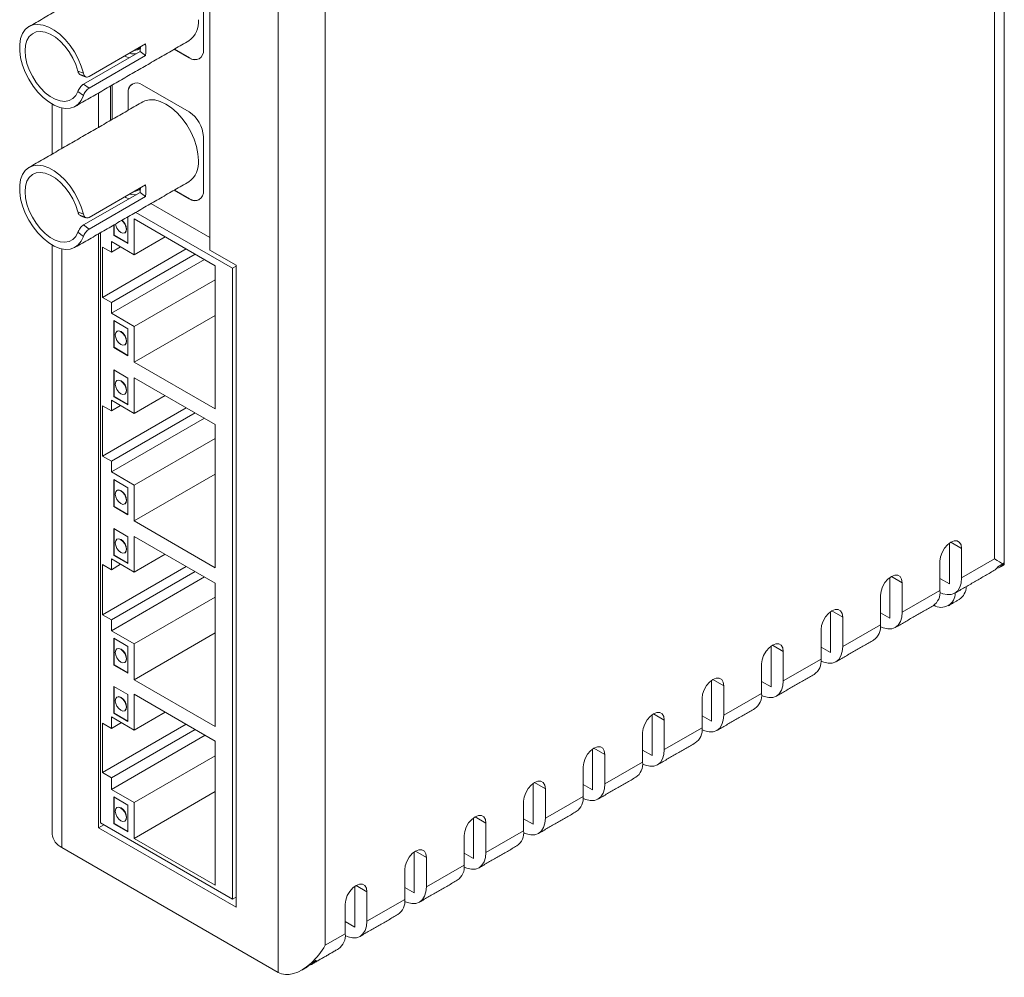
# Model space of a CAD drawing. Header units: inches. Extents: x 0 to 284, y 0 to 223.
# Tile 7 of 8: x 239 to 276, y 88 to 124. Entities that reach past the tile are written whole.
import ezdxf

# ---------------------------------------------------------------- set-up
doc = ezdxf.new("R2010")
doc.units = ezdxf.units.IN
doc.header["$LTSCALE"] = 0.3
doc.header["$MEASUREMENT"] = 0

msp = doc.modelspace()

# ---------------------------------------------------------------- linework, layer by layer
at = {"color": 7, "linetype": 'Continuous', "lineweight": 15}
for p, q in [((275.2749, 103.3107), (275.2749, 142.7497)), ((248.3342, 87.758), (248.3342, 129.2383)), ((250.1019, 128.2176), (250.1019, 88.7787)), ((245.7622, 114.9352), (245.7622, 125.5626)), ((245.5189, 122.4705), (245.5189, 124.5119)), ((243.344, 122.6878), (241.2226, 121.4632)), ((243.1384, 122.4052), (241.0171, 121.1806)), ((243.3438, 122.2494), (241.2225, 121.0248)), ((243.1384, 122.4052), (243.3438, 122.2494)), ((244.4254, 122.4894), (244.9886, 122.1643)), ((244.4289, 122.4914), (244.9921, 122.1663)), ((244.9921, 122.1663), (244.9886, 122.1643)), ((240.7978, 121.6661), (241.0059, 121.5836)), ((241.0171, 121.1806), (241.2225, 121.0248)), ((242.0297, 119.8128), (242.0297, 121.1064)), ((242.095, 119.8505), (242.095, 121.1441)), ((244.9886, 120.1302), (243.2208, 121.1507)), ((241.0057, 120.7465), (240.7976, 120.9043)), ((241.5701, 120.8411), (241.5701, 119.5475)), ((242.694, 120.8465), (242.6905, 120.8444)), ((242.6905, 120.8444), (242.6905, 120.1943)), ((242.694, 120.8465), (242.694, 120.1963)), ((240.2024, 120.278), (240.2024, 118.758)), ((245.5189, 117.1703), (245.5189, 119.2116)), ((243.344, 117.3875), (241.2226, 116.1629)), ((243.1384, 117.105), (241.0171, 115.8804)), ((243.1384, 117.105), (243.3438, 116.9491)), ((244.4254, 117.1891), (244.9886, 116.864)), ((244.4289, 117.1912), (244.9921, 116.866)), ((243.3438, 116.9491), (241.2225, 115.7245)), ((245.7622, 115.4003), (243.5445, 116.6806)), ((244.9921, 116.866), (244.9886, 116.864)), ((240.7978, 116.3659), (241.0059, 116.2833)), ((246.6194, 114.2489), (242.9758, 116.3523)), ((242.6826, 115.1758), (242.6826, 116.183)), ((245.9676, 114.3447), (242.92, 116.1041)), ((242.92, 116.1041), (242.92, 114.7583)), ((241.0057, 115.4462), (240.7976, 115.604)), ((241.0171, 115.8804), (241.2225, 115.7245)), ((241.5701, 115.5408), (241.5701, 93.1938)), ((241.6457, 115.5844), (241.6457, 93.3861)), ((242.1477, 115.8742), (242.1477, 115.4846)), ((242.1583, 115.8804), (242.1583, 115.4907)), ((242.92, 114.7583), (242.059, 115.2554)), ((242.059, 115.2554), (242.059, 114.8523)), ((242.1583, 115.4907), (242.1477, 115.4846)), ((242.1477, 115.4846), (242.6826, 115.1758)), ((242.1583, 115.4907), (242.6826, 115.188)), ((244.0856, 115.4312), (242.92, 114.7583)), ((240.2024, 114.9777), (240.2024, 92.4523)), ((242.059, 114.8523), (241.7213, 115.0473)), ((241.7213, 115.0473), (241.7213, 113.1547)), ((244.8752, 114.9754), (241.7213, 113.1547)), ((242.4081, 115.0538), (242.059, 114.8523)), ((246.7475, 114.3664), (245.7622, 114.9352)), ((245.213, 114.7804), (242.059, 112.9597)), ((245.562, 114.5789), (242.059, 112.5566)), ((245.9676, 108.9545), (245.9676, 114.3447)), ((246.7475, 114.3229), (246.6194, 114.2489)), ((246.6194, 90.5149), (246.6194, 114.2489)), ((246.7475, 90.205), (246.7475, 114.3664)), ((245.9676, 113.819), (242.92, 112.0596)), ((241.7213, 113.1547), (242.059, 112.9597)), ((242.059, 112.9597), (242.059, 112.5566)), ((242.059, 112.5566), (242.92, 112.0596)), ((242.6826, 111.9725), (242.1477, 112.2813)), ((242.1477, 112.2813), (242.1477, 111.2689)), ((242.1583, 112.2751), (242.1583, 111.275)), ((245.9676, 112.4732), (242.92, 110.7139)), ((242.6826, 110.9601), (242.6826, 111.9725)), ((242.92, 112.0596), (242.92, 110.7139)), ((242.1583, 111.275), (242.1477, 111.2689)), ((242.1477, 111.2689), (242.6826, 110.9601)), ((242.1583, 111.275), (242.6826, 110.9723)), ((242.6826, 110.1199), (242.1477, 110.4287)), ((242.1477, 110.4287), (242.1477, 109.4163)), ((242.1583, 110.4226), (242.1583, 109.4225)), ((242.92, 110.7139), (245.9676, 108.9545)), ((242.6826, 109.1075), (242.6826, 110.1199)), ((242.92, 110.132), (242.92, 108.7862)), ((245.9676, 108.3726), (242.92, 110.132)), ((242.92, 108.7862), (242.059, 109.2832)), ((242.059, 109.2832), (242.059, 108.8802)), ((242.1583, 109.4225), (242.1477, 109.4163)), ((242.1477, 109.4163), (242.6826, 109.1075)), ((242.1583, 109.4225), (242.6826, 109.1198)), ((244.0856, 109.4591), (242.92, 108.7862)), ((242.059, 108.8802), (241.7213, 109.0752)), ((241.7213, 109.0752), (241.7213, 107.1826)), ((244.8752, 109.0033), (241.7213, 107.1826)), ((242.4081, 109.0817), (242.059, 108.8802)), ((245.213, 108.8083), (242.059, 106.9876)), ((245.562, 108.6067), (242.059, 106.5845)), ((245.9676, 102.9824), (245.9676, 108.3726)), ((245.9676, 107.8468), (242.92, 106.0875)), ((241.7213, 107.1826), (242.059, 106.9876)), ((242.059, 106.9876), (242.059, 106.5845)), ((242.059, 106.5845), (242.92, 106.0875)), ((242.6826, 105.9864), (242.1477, 106.2952)), ((242.1477, 106.2952), (242.1477, 105.2828)), ((242.1583, 106.2891), (242.1583, 105.289)), ((245.9676, 106.5011), (242.92, 104.7417)), ((242.6826, 104.974), (242.6826, 105.9864)), ((242.92, 106.0875), (242.92, 104.7417)), ((242.1583, 105.289), (242.1477, 105.2828)), ((242.1477, 105.2828), (242.6826, 104.974)), ((242.1583, 105.289), (242.6826, 104.9863)), ((242.6826, 104.1478), (242.1477, 104.4566)), ((242.1477, 104.4566), (242.1477, 103.4442)), ((242.1583, 104.4505), (242.1583, 103.4503)), ((242.92, 104.7417), (245.9676, 102.9824)), ((242.6826, 103.1354), (242.6826, 104.1478)), ((242.92, 104.1598), (242.92, 102.8141)), ((245.9676, 102.4005), (242.92, 104.1598)), ((273.5777, 102.3717), (273.5777, 103.9068)), ((273.6293, 103.9404), (274.0373, 103.7049)), ((274.0373, 102.5963), (274.0373, 103.7049)), ((242.1583, 103.4503), (242.1477, 103.4442)), ((242.1477, 103.4442), (242.6826, 103.1354)), ((242.1583, 103.4503), (242.6826, 103.1477)), ((244.0856, 103.4869), (242.92, 102.8141)), ((242.059, 102.908), (241.7213, 103.103)), ((241.7213, 103.103), (241.7213, 101.2104)), ((244.8752, 103.0311), (241.7213, 101.2104)), ((242.92, 102.8141), (242.059, 103.3111)), ((242.059, 103.3111), (242.059, 102.908)), ((242.4081, 103.1096), (242.059, 102.908)), ((273.2214, 103.2339), (273.2214, 102.1253)), ((274.0373, 102.5963), (275.2749, 103.3107)), ((275.5907, 103.1284), (275.4023, 103.0196)), ((275.607, 103.1189), (275.607, 103.1638)), ((245.213, 102.8361), (242.059, 101.0154)), ((245.562, 102.6346), (242.059, 100.6124)), ((271.341, 101.0805), (271.341, 102.6157)), ((271.3926, 102.6493), (271.8006, 102.4137)), ((273.5777, 102.3717), (273.2214, 102.5773)), ((245.9676, 97.0102), (245.9676, 102.4005)), ((271.8006, 101.3051), (271.8006, 102.4137)), ((245.9676, 101.8747), (242.92, 100.1154)), ((270.9848, 101.9427), (270.9848, 100.8341)), ((271.8006, 101.3051), (273.2214, 102.1253)), ((241.7213, 101.2104), (242.059, 101.0154)), ((269.1044, 99.7893), (269.1044, 101.3245)), ((269.156, 101.3581), (269.564, 101.1225)), ((269.564, 100.0139), (269.564, 101.1225)), ((271.341, 101.0805), (270.9848, 101.2861)), ((242.059, 101.0154), (242.059, 100.6124)), ((269.564, 100.0139), (270.9848, 100.8341)), ((242.059, 100.6124), (242.92, 100.1154)), ((245.9676, 100.529), (242.92, 98.7696)), ((268.7481, 100.6515), (268.7481, 99.5429)), ((242.6826, 100.0242), (242.1477, 100.333)), ((242.1477, 100.333), (242.1477, 99.3206)), ((242.1583, 100.3268), (242.1583, 99.3267)), ((242.6826, 99.0118), (242.6826, 100.0242)), ((242.92, 100.1154), (242.92, 98.7696)), ((266.8677, 98.4981), (266.8677, 100.0333)), ((266.9194, 100.0669), (267.3274, 99.8313)), ((269.1044, 99.7893), (268.7481, 99.995)), ((267.3274, 98.7227), (267.3274, 99.8313)), ((242.1583, 99.3267), (242.1477, 99.3206)), ((242.1477, 99.3206), (242.6826, 99.0118)), ((242.1583, 99.3267), (242.6826, 99.024)), ((266.5115, 99.3603), (266.5115, 98.2517)), ((267.3274, 98.7227), (268.7481, 99.5429)), ((242.1477, 98.5178), (242.1477, 97.5055)), ((242.6826, 98.209), (242.1477, 98.5178)), ((242.1583, 98.5117), (242.1583, 97.5116)), ((242.92, 98.7696), (245.9676, 97.0102)), ((264.6311, 97.2069), (264.6311, 98.7421)), ((264.6827, 98.7757), (265.0907, 98.5402)), ((265.0907, 97.4315), (265.0907, 98.5402)), ((266.8677, 98.4981), (266.5115, 98.7038)), ((242.6826, 97.1967), (242.6826, 98.209)), ((245.9676, 96.4617), (242.92, 98.2211)), ((242.92, 98.2211), (242.92, 96.8753)), ((265.0907, 97.4315), (266.5115, 98.2517)), ((264.2748, 98.0692), (264.2748, 96.9605)), ((242.1583, 97.5116), (242.1477, 97.5055)), ((242.1477, 97.5055), (242.6826, 97.1967)), ((242.1583, 97.5116), (242.6826, 97.2089)), ((244.0856, 97.5482), (242.92, 96.8753)), ((262.3944, 95.9157), (262.3944, 97.4509)), ((262.4461, 97.4845), (262.8541, 97.249)), ((264.6311, 97.2069), (264.2748, 97.4126)), ((242.059, 96.9359), (241.7213, 97.1309)), ((241.7213, 97.1309), (241.7213, 95.2717)), ((244.8752, 97.0924), (241.7213, 95.2717)), ((242.92, 96.8753), (242.059, 97.3723)), ((242.059, 97.3723), (242.059, 96.9359)), ((242.4371, 97.1541), (242.059, 96.9359)), ((262.8541, 96.1403), (262.8541, 97.249)), ((245.213, 96.8974), (242.059, 95.0767)), ((245.591, 96.6792), (242.059, 94.6402)), ((262.0382, 96.778), (262.0382, 95.6693)), ((262.8541, 96.1403), (264.2748, 96.9605)), ((245.9676, 91.0381), (245.9676, 96.4617)), ((260.1578, 94.6245), (260.1578, 96.1597)), ((260.2094, 96.1933), (260.6174, 95.9578)), ((260.6174, 94.8491), (260.6174, 95.9578)), ((262.3944, 95.9157), (262.0382, 96.1214)), ((245.9676, 95.9026), (242.92, 94.1432)), ((260.6174, 94.8491), (262.0382, 95.6693)), ((241.7213, 95.2717), (242.059, 95.0767)), ((259.8015, 95.4868), (259.8015, 94.3781)), ((242.059, 95.0767), (242.059, 94.6402)), ((257.9211, 93.3334), (257.9211, 94.8685)), ((257.9728, 94.9021), (258.3808, 94.6666)), ((260.1578, 94.6245), (259.8015, 94.8302)), ((242.059, 94.6402), (242.92, 94.1432)), ((245.9676, 94.5568), (242.92, 92.7975)), ((258.3808, 93.5579), (258.3808, 94.6666)), ((242.1477, 94.3622), (242.1477, 93.3498)), ((242.6826, 94.0534), (242.1477, 94.3622)), ((242.1583, 94.3561), (242.1583, 93.3559)), ((242.92, 94.1432), (242.92, 92.7975)), ((257.5649, 94.1956), (257.5649, 93.087)), ((258.3808, 93.5579), (259.8015, 94.3781)), ((242.6826, 93.041), (242.6826, 94.0534)), ((241.6457, 93.3861), (246.6194, 90.5149)), ((242.1583, 93.3559), (242.1477, 93.3498)), ((242.1477, 93.3498), (242.6826, 93.041)), ((242.1583, 93.3559), (242.6826, 93.0533)), ((255.6845, 92.0422), (255.6845, 93.5773)), ((255.7361, 93.6109), (256.1441, 93.3754)), ((256.1441, 92.2668), (256.1441, 93.3754)), ((257.9211, 93.3334), (257.5649, 93.539)), ((241.7745, 93.3118), (241.5701, 93.1938)), ((241.5701, 93.1938), (246.7475, 90.205)), ((256.1441, 92.2668), (257.5649, 93.087)), ((242.92, 92.7975), (245.9676, 91.0381)), ((255.3282, 92.9044), (255.3282, 91.7958)), ((248.3342, 87.758), (240.2024, 92.4523)), ((253.4479, 90.751), (253.4479, 92.2861)), ((253.4995, 92.3197), (253.9075, 92.0842)), ((255.6845, 92.0422), (255.3282, 92.2478)), ((253.9075, 90.9756), (253.9075, 92.0842)), ((253.0916, 91.6132), (253.0916, 90.5046)), ((253.9075, 90.9756), (255.3282, 91.7958)), ((251.2112, 89.4598), (251.2112, 90.995)), ((251.2628, 91.0286), (251.6708, 90.793)), ((251.6708, 89.6844), (251.6708, 90.793)), ((253.4479, 90.751), (253.0916, 90.9566)), ((246.7475, 90.5888), (246.6194, 90.5149)), ((251.6708, 89.6844), (253.0916, 90.5046)), ((250.855, 90.322), (250.855, 89.2134)), ((251.2112, 89.4598), (250.855, 89.6654)), ((250.1019, 88.7787), (250.855, 89.2134)), ((249.7576, 88.2152), (249.5692, 88.1064))]:
    msp.add_line(p, q, dxfattribs=at)
at = {"color": 7, "linetype": 'Continuous', "lineweight": 15, "flags": 128}
for points in [[(241.0059, 121.5836), (240.9265, 121.8552), (240.8148, 122.1264), (240.674, 122.3892), (240.5084, 122.6358), (240.3228, 122.859), (240.1228, 123.052), (239.9142, 123.2093), (239.7032, 123.3261), (239.4961, 123.399), (239.299, 123.4258), (239.1177, 123.4058), (238.9575, 123.3395), (238.8233, 123.2289), (238.719, 123.0772), (238.6477, 122.8891), (238.6115, 122.6699), (238.6114, 122.4263), (238.6475, 122.1653), (238.7187, 121.8948), (238.8229, 121.6228), (238.957, 121.3572), (239.117, 121.106), (239.2983, 120.8765), (239.4954, 120.6757), (239.7025, 120.5093), (239.9134, 120.3823), (240.1221, 120.2986), (240.3221, 120.2605), (240.5078, 120.2692), (240.6735, 120.3245), (240.8143, 120.4246), (240.9262, 120.5667), (241.0057, 120.7465)], [(240.7978, 121.6661), (240.7195, 121.9122), (240.6101, 122.1557), (240.4736, 122.3883), (240.3146, 122.6017), (240.1388, 122.7885), (239.9523, 122.9422), (239.7616, 123.0573), (239.5735, 123.1298), (239.3945, 123.1572), (239.2309, 123.1385), (239.0884, 123.0744), (238.972, 122.9672), (238.8858, 122.8205), (238.8328, 122.6395), (238.8149, 122.4306), (238.8327, 122.201), (238.8856, 121.9589), (238.9716, 121.7127), (239.0879, 121.471), (239.2304, 121.2424), (239.3939, 121.0347), (239.5729, 120.8553), (239.761, 120.7105), (239.9517, 120.6053), (240.1382, 120.5435), (240.3141, 120.5272), (240.4731, 120.5569), (240.6097, 120.6317), (240.7192, 120.7488), (240.7976, 120.9043)], [(242.5597, 122.235), (242.6046, 122.2104), (242.7139, 122.1602)], [(242.7452, 122.3421), (242.8202, 122.3227), (242.9765, 122.3118)], [(245.335, 118.3011), (245.3164, 118.5579), (245.2611, 118.8284), (245.1707, 119.1044), (245.048, 119.3775), (244.8968, 119.6394), (244.7216, 119.8822), (244.5278, 120.0984), (244.3213, 120.2816), (244.1082, 120.4261), (243.8952, 120.5275), (243.6886, 120.5829), (243.4948, 120.5904), (243.3196, 120.5499), (243.2408, 120.512)], [(241.0059, 116.2833), (240.9265, 116.5549), (240.8148, 116.8261), (240.674, 117.089), (240.5084, 117.3356), (240.3228, 117.5587), (240.1228, 117.7518), (239.9142, 117.909), (239.7032, 118.0258), (239.4961, 118.0987), (239.299, 118.1255), (239.1177, 118.1055), (238.9575, 118.0392), (238.8233, 117.9286), (238.719, 117.777), (238.6477, 117.5888), (238.6115, 117.3696), (238.6114, 117.126), (238.6475, 116.8651), (238.7187, 116.5946), (238.8229, 116.3225), (238.957, 116.057), (239.117, 115.8057), (239.2983, 115.5763), (239.4954, 115.3754), (239.7025, 115.209), (239.9134, 115.0821), (240.1221, 114.9983), (240.3221, 114.9602), (240.5078, 114.9689), (240.6735, 115.0242), (240.8143, 115.1243), (240.9262, 115.2664), (241.0057, 115.4462)], [(240.7978, 116.3659), (240.7195, 116.6119), (240.6101, 116.8554), (240.4736, 117.088), (240.3146, 117.3014), (240.1388, 117.4883), (239.9523, 117.6419), (239.7616, 117.757), (239.5735, 117.8295), (239.3945, 117.8569), (239.2309, 117.8383), (239.0884, 117.7742), (238.972, 117.6669), (238.8858, 117.5202), (238.8328, 117.3392), (238.8149, 117.1303), (238.8327, 116.9008), (238.8856, 116.6587), (238.9716, 116.4125), (239.0879, 116.1708), (239.2304, 115.9421), (239.3939, 115.7344), (239.5729, 115.5551), (239.761, 115.4102), (239.9517, 115.3051), (240.1382, 115.2432), (240.3141, 115.2269), (240.4731, 115.2566), (240.6097, 115.3314), (240.7192, 115.4486), (240.7976, 115.604)], [(242.7452, 117.0419), (242.8202, 117.0224), (242.9765, 117.0116)], [(242.5597, 116.9348), (242.6046, 116.9102), (242.7139, 116.8599)], [(242.2107, 115.9106), (242.223, 115.8554), (242.2681, 115.7515), (242.3356, 115.6605), (242.4151, 115.5962), (242.4947, 115.5686), (242.5622, 115.5817), (242.6073, 115.6336), (242.6231, 115.7163)], [(242.5728, 115.5878), (242.5728, 115.5878), (242.6179, 115.6397), (242.6337, 115.7224)], [(242.6231, 111.5006), (242.6073, 111.6017), (242.5622, 111.7056), (242.4947, 111.7966), (242.4151, 111.8608), (242.3356, 111.8885), (242.2681, 111.8754), (242.223, 111.8235), (242.2072, 111.7407), (242.223, 111.6397), (242.2681, 111.5358), (242.3356, 111.4448), (242.4151, 111.3806), (242.4947, 111.3529), (242.5622, 111.366), (242.6073, 111.4179), (242.6231, 111.5006)], [(242.6337, 111.5068), (242.6179, 111.6078), (242.5728, 111.7117), (242.5053, 111.8027), (242.4257, 111.8669), (242.3462, 111.8946), (242.2787, 111.8815)], [(242.5728, 111.3721), (242.5728, 111.3721), (242.6179, 111.424), (242.6337, 111.5068)], [(242.6231, 109.6481), (242.6073, 109.7491), (242.5622, 109.853), (242.4947, 109.944), (242.4151, 110.0083), (242.3356, 110.0359), (242.2681, 110.0228), (242.223, 109.9709), (242.2072, 109.8882), (242.223, 109.7871), (242.2681, 109.6832), (242.3356, 109.5922), (242.4151, 109.528), (242.4947, 109.5003), (242.5622, 109.5135), (242.6073, 109.5653), (242.6231, 109.6481)], [(242.6337, 109.6542), (242.6179, 109.7552), (242.5728, 109.8592), (242.5053, 109.9502), (242.4257, 110.0144), (242.3462, 110.042), (242.2787, 110.0289)], [(242.5728, 109.5196), (242.5728, 109.5196), (242.6179, 109.5715), (242.6337, 109.6542)], [(242.6337, 105.5207), (242.6179, 105.6217), (242.5728, 105.7257), (242.5053, 105.8166), (242.4257, 105.8809), (242.3462, 105.9085), (242.2787, 105.8954)], [(242.6231, 105.5146), (242.6073, 105.6156), (242.5622, 105.7195), (242.4947, 105.8105), (242.4151, 105.8747), (242.3356, 105.9024), (242.2681, 105.8893), (242.223, 105.8374), (242.2072, 105.7547), (242.223, 105.6536), (242.2681, 105.5497), (242.3356, 105.4587), (242.4151, 105.3945), (242.4947, 105.3668), (242.5622, 105.3799), (242.6073, 105.4318), (242.6231, 105.5146)], [(242.5728, 105.3861), (242.5728, 105.3861), (242.6179, 105.4379), (242.6337, 105.5207)], [(242.6231, 103.676), (242.6073, 103.777), (242.5622, 103.8809), (242.4947, 103.9719), (242.4151, 104.0361), (242.3356, 104.0638), (242.2681, 104.0507), (242.223, 103.9988), (242.2072, 103.916), (242.223, 103.815), (242.2681, 103.7111), (242.3356, 103.6201), (242.4151, 103.5559), (242.4947, 103.5282), (242.5622, 103.5413), (242.6073, 103.5932), (242.6231, 103.676)], [(242.6337, 103.6821), (242.6179, 103.7831), (242.5728, 103.887), (242.5053, 103.978), (242.4257, 104.0422), (242.3462, 104.0699), (242.2787, 104.0568)], [(274.0373, 103.7049), (274.0173, 103.8389), (273.9594, 103.9368), (273.8691, 103.9889), (273.7554, 103.9902), (273.6294, 103.9405), (273.5033, 103.8447), (273.3896, 103.7121), (273.2993, 103.5558), (273.2414, 103.391), (273.2214, 103.2339)], [(242.5728, 103.5474), (242.5728, 103.5474), (242.6179, 103.5993), (242.6337, 103.6821)], [(271.8006, 102.4137), (271.7807, 102.5478), (271.7227, 102.6456), (271.6325, 102.6977), (271.5188, 102.699), (271.3927, 102.6493), (271.2667, 102.5535), (271.1529, 102.4209), (271.0627, 102.2646), (271.0047, 102.0998), (270.9848, 101.9427)], [(273.219, 102.0508), (273.3258, 102.0059), (273.4917, 101.9683), (273.6445, 101.9744), (273.7784, 102.024), (273.8883, 102.1152), (273.97, 102.2445), (274.0203, 102.4069), (274.0373, 102.5963)], [(269.564, 101.1225), (269.544, 101.2566), (269.4861, 101.3544), (269.3958, 101.4066), (269.2821, 101.4078), (269.1561, 101.3581), (269.03, 101.2623), (268.9163, 101.1297), (268.826, 100.9734), (268.7681, 100.8086), (268.7481, 100.6515)], [(270.9823, 100.7596), (271.0892, 100.7147), (271.255, 100.6771), (271.4078, 100.6832), (271.5418, 100.7328), (271.6517, 100.824), (271.7334, 100.9533), (271.7837, 101.1158), (271.8006, 101.3051)], [(267.3274, 99.8313), (267.3074, 99.9654), (267.2494, 100.0633), (267.1592, 100.1154), (267.0455, 100.1166), (266.9194, 100.0669), (266.7934, 99.9711), (266.6796, 99.8385), (266.5894, 99.6822), (266.5314, 99.5174), (266.5115, 99.3603)], [(268.7457, 99.4684), (268.8526, 99.4235), (269.0184, 99.3859), (269.1712, 99.392), (269.3051, 99.4416), (269.415, 99.5328), (269.4967, 99.6621), (269.547, 99.8246), (269.564, 100.0139)], [(242.6231, 99.5523), (242.6073, 99.6534), (242.5622, 99.7573), (242.4947, 99.8483), (242.4151, 99.9125), (242.3356, 99.9401), (242.2681, 99.927), (242.223, 99.8752), (242.2072, 99.7924), (242.223, 99.6914), (242.2681, 99.5875), (242.3356, 99.4965), (242.4151, 99.4322), (242.4947, 99.4046), (242.5622, 99.4177), (242.6073, 99.4696), (242.6231, 99.5523)], [(242.6337, 99.5584), (242.6179, 99.6595), (242.5728, 99.7634), (242.5053, 99.8544), (242.4257, 99.9186), (242.3462, 99.9463), (242.2787, 99.9332)], [(242.5728, 99.4238), (242.5728, 99.4238), (242.6179, 99.4757), (242.6337, 99.5584)], [(265.0907, 98.5402), (265.0707, 98.6742), (265.0128, 98.7721), (264.9225, 98.8242), (264.8088, 98.8254), (264.6828, 98.7757), (264.5567, 98.6799), (264.443, 98.5473), (264.3527, 98.391), (264.2948, 98.2263), (264.2748, 98.0692)], [(266.509, 98.1772), (266.6159, 98.1323), (266.7817, 98.0947), (266.9345, 98.1008), (267.0685, 98.1504), (267.1784, 98.2416), (267.2601, 98.3709), (267.3104, 98.5334), (267.3274, 98.7227)], [(242.6337, 97.7433), (242.6179, 97.8444), (242.5728, 97.9483), (242.5053, 98.0393), (242.4257, 98.1035), (242.3462, 98.1312), (242.2787, 98.1181)], [(242.6231, 97.7372), (242.6073, 97.8382), (242.5622, 97.9422), (242.4947, 98.0332), (242.4151, 98.0974), (242.3356, 98.125), (242.2681, 98.1119), (242.223, 98.06), (242.2072, 97.9773), (242.223, 97.8763), (242.2681, 97.7723), (242.3356, 97.6813), (242.4151, 97.6171), (242.4947, 97.5895), (242.5622, 97.6026), (242.6073, 97.6545), (242.6231, 97.7372)], [(242.5728, 97.6087), (242.5728, 97.6087), (242.6179, 97.6606), (242.6337, 97.7433)], [(262.8541, 97.249), (262.8341, 97.383), (262.7762, 97.4809), (262.6859, 97.533), (262.5722, 97.5343), (262.4461, 97.4845), (262.3201, 97.3887), (262.2063, 97.2561), (262.1161, 97.0998), (262.0582, 96.9351), (262.0382, 96.778)], [(264.2724, 96.8861), (264.3793, 96.8412), (264.5451, 96.8035), (264.6979, 96.8096), (264.8318, 96.8592), (264.9417, 96.9504), (265.0234, 97.0798), (265.0737, 97.2422), (265.0907, 97.4315)], [(260.6174, 95.9578), (260.5974, 96.0918), (260.5395, 96.1897), (260.4493, 96.2418), (260.3355, 96.2431), (260.2095, 96.1933), (260.0834, 96.0975), (259.9697, 95.965), (259.8795, 95.8086), (259.8215, 95.6439), (259.8015, 95.4868)], [(262.0357, 95.5949), (262.1426, 95.55), (262.3084, 95.5123), (262.4612, 95.5184), (262.5952, 95.568), (262.7051, 95.6593), (262.7868, 95.7886), (262.8371, 95.951), (262.8541, 96.1403)], [(258.3808, 94.6666), (258.3608, 94.8006), (258.3029, 94.8985), (258.2126, 94.9506), (258.0989, 94.9519), (257.9728, 94.9022), (257.8468, 94.8063), (257.7331, 94.6738), (257.6428, 94.5175), (257.5849, 94.3527), (257.5649, 94.1956)], [(259.7991, 94.3037), (259.906, 94.2588), (260.0718, 94.2211), (260.2246, 94.2272), (260.3585, 94.2769), (260.4685, 94.3681), (260.5501, 94.4974), (260.6004, 94.6598), (260.6174, 94.8491)], [(242.6231, 93.5816), (242.6073, 93.6826), (242.5622, 93.7865), (242.4947, 93.8775), (242.4151, 93.9417), (242.3356, 93.9694), (242.2681, 93.9563), (242.223, 93.9044), (242.2072, 93.8216), (242.223, 93.7206), (242.2681, 93.6167), (242.3356, 93.5257), (242.4151, 93.4615), (242.4947, 93.4338), (242.5622, 93.4469), (242.6073, 93.4988), (242.6231, 93.5816)], [(242.6337, 93.5877), (242.6179, 93.6887), (242.5728, 93.7926), (242.5053, 93.8836), (242.4257, 93.9478), (242.3462, 93.9755), (242.2787, 93.9624)], [(242.5728, 93.453), (242.5728, 93.4531), (242.6179, 93.5049), (242.6337, 93.5877)], [(256.1441, 93.3754), (256.1242, 93.5094), (256.0662, 93.6073), (255.976, 93.6594), (255.8622, 93.6607), (255.7362, 93.611), (255.6101, 93.5151), (255.4964, 93.3826), (255.4062, 93.2263), (255.3482, 93.0615), (255.3282, 92.9044)], [(257.5624, 93.0125), (257.6693, 92.9676), (257.8351, 92.9299), (257.9879, 92.9361), (258.1219, 92.9857), (258.2318, 93.0769), (258.3135, 93.2062), (258.3638, 93.3686), (258.3808, 93.5579)], [(253.9075, 92.0842), (253.8875, 92.2183), (253.8296, 92.3161), (253.7393, 92.3682), (253.6256, 92.3695), (253.4995, 92.3198), (253.3735, 92.224), (253.2598, 92.0914), (253.1695, 91.9351), (253.1116, 91.7703), (253.0916, 91.6132)], [(255.3258, 91.7213), (255.4327, 91.6764), (255.5985, 91.6388), (255.7513, 91.6449), (255.8852, 91.6945), (255.9952, 91.7857), (256.0768, 91.915), (256.1271, 92.0774), (256.1441, 92.2668)], [(251.6708, 90.793), (251.6509, 90.9271), (251.5929, 91.0249), (251.5027, 91.077), (251.389, 91.0783), (251.2629, 91.0286), (251.1368, 90.9328), (251.0231, 90.8002), (250.9329, 90.6439), (250.8749, 90.4791), (250.855, 90.322)], [(253.0892, 90.4301), (253.196, 90.3852), (253.3618, 90.3476), (253.5147, 90.3537), (253.6486, 90.4033), (253.7585, 90.4945), (253.8402, 90.6238), (253.8905, 90.7862), (253.9075, 90.9756)], [(250.8525, 89.1389), (250.9594, 89.094), (251.1252, 89.0564), (251.278, 89.0625), (251.4119, 89.1121), (251.5219, 89.2033), (251.6035, 89.3326), (251.6538, 89.4951), (251.6708, 89.6844)]]:
    msp.add_lwpolyline(points, dxfattribs=at)
at = {"color": 7, "linetype": 'Continuous', "lineweight": 15}
for centre, radius, start, end in [((244.4676, 123.5154), 0.8717, 305.64985, 5.66233), ((241.95, 122.5768), 1.2007, 351.78719, 359.97382), ((241.7284, 122.469), 1.6304, 352.25849, 7.71139), ((242.9037, 122.8105), 0.3664, 272.97066, 312.25111), ((245.1956, 122.4181), 0.3275, 230.7966, 9.21415), ((245.2118, 122.473), 0.3772, 234.38219, 294.30727), ((243.0138, 120.8969), 0.3275, 50.79681, 189.214), ((243.0615, 120.887), 0.3697, 125.01431, 186.2979), ((244.3675, 119.1592), 1.1526, 2.60545, 57.39451), ((244.4676, 118.2151), 0.8717, 305.64982, 5.66232), ((241.7284, 117.1687), 1.6303, 352.25847, 7.71141), ((242.9037, 117.5102), 0.3664, 272.97066, 312.25111), ((241.95, 117.2765), 1.2007, 351.78719, 359.97386), ((245.1956, 117.1178), 0.3275, 230.79663, 9.21418), ((245.2118, 117.1727), 0.3772, 234.38229, 294.30728), ((242.1634, 115.6929), 0.4603, 2.92268, 50.99421), ((242.174, 115.699), 0.4603, 2.92268, 50.99421), ((275.0299, 103.2554), 0.4408, 300.23168, 327.65551), ((275.143, 103.3556), 0.5021, 333.09114, 337.54614), ((273.6281, 102.27), 0.5778, 303.51172, 0.0781), ((272.6299, 102.0482), 0.5965, 303.88465, 7.4274), ((273.2663, 102.0202), 0.5296, 238.3589, 1.49663), ((270.3933, 100.757), 0.5965, 303.88465, 7.4274), ((268.1566, 99.4658), 0.5965, 303.88465, 7.4274), ((265.92, 98.1746), 0.5965, 303.88465, 7.4274), ((263.6833, 96.8834), 0.5965, 303.88465, 7.4274), ((261.4467, 95.5922), 0.5965, 303.88465, 7.4274), ((259.21, 94.301), 0.5965, 303.88465, 7.4274), ((240.4619, 93.025), 0.6287, 185.69511, 245.62512), ((256.9734, 93.0098), 0.5965, 303.88465, 7.4274), ((254.7368, 91.7187), 0.5965, 303.88465, 7.4274), ((252.5001, 90.4275), 0.5965, 303.88465, 7.4274), ((250.2635, 89.1363), 0.5965, 303.88465, 7.4274), ((249.3916, 88.445), 0.4322, 285.32646, 327.88134), ((249.1968, 88.3423), 0.4408, 300.23168, 327.65551)]:
    msp.add_arc(centre, radius, start, end, dxfattribs=at)
for centre, major_axis, ratio, start_param, end_param in [((274.391, 103.821), (1.25, -0.7217), 0.0000704, 0.2847841, 0.7854388), ((274.8596, 104.0915), (-0.6182, 1.0864), 0.5731985, 2.960858, 3.379126), ((274.391, 103.821), (1.25, -0.7217), 0.0000704, 0.0000406, 0.2339349), ((249.218, 89.2889), (0.8839, 1.5309), 0.5773346, 4.2117749, 4.7124296), ((249.218, 89.2889), (0.8839, 1.5309), 0.5773346, 3.1416333, 4.2117749)]:
    msp.add_ellipse(centre, major_axis=major_axis, ratio=ratio, start_param=start_param, end_param=end_param, dxfattribs=at)
for points in [[(275.641, 103.0993), (275.641, 143.9816)], [(243.2408, 125.8122), (238.9663, 123.3446)], [(240.7012, 120.3395), (244.9756, 122.8071)], [(243.0874, 122.4933), (243.1497, 122.5293)], [(240.8968, 121.5301), (241.1023, 121.4486)], [(243.2408, 120.512), (238.9663, 118.0444)], [(239.8363, 120.4239), (239.8363, 118.5466)], [(240.7012, 115.0392), (244.9756, 117.5068)], [(243.0874, 117.1931), (243.1497, 117.2291)], [(240.8968, 116.2299), (241.1023, 116.1483)], [(242.5622, 115.5817), (242.5728, 115.5878)], [(239.8363, 115.1236), (239.8363, 92.9626)], [(242.2787, 111.8815), (242.2681, 111.8754)], [(242.5622, 111.366), (242.5728, 111.3721)], [(242.2787, 110.0289), (242.2681, 110.0228)], [(242.5622, 109.5134), (242.5728, 109.5196)], [(242.2787, 105.8954), (242.2681, 105.8893)], [(242.5622, 105.3799), (242.5728, 105.3861)], [(242.2787, 104.0568), (242.2681, 104.0507)], [(242.5622, 103.5413), (242.5728, 103.5474)], [(275.48, 103.0063), (275.641, 103.0993)], [(273.7784, 102.024), (275.2519, 102.8746)], [(271.5417, 100.7328), (272.9625, 101.553)], [(273.537, 101.5515), (273.9471, 101.7883)], [(269.3051, 99.4416), (270.7258, 100.2618)], [(242.2787, 99.9332), (242.2681, 99.927)], [(242.5622, 99.4177), (242.5728, 99.4238)], [(267.0684, 98.1504), (268.4892, 98.9706)], [(242.2787, 98.1181), (242.2681, 98.1119)], [(242.5622, 97.6026), (242.5728, 97.6087)], [(264.8318, 96.8592), (266.2525, 97.6794)], [(262.5951, 95.568), (264.0159, 96.3882)], [(260.3585, 94.2768), (261.7793, 95.097)], [(242.2787, 93.9624), (242.2681, 93.9563)], [(258.1218, 92.9856), (259.5426, 93.8058)], [(242.5622, 93.4469), (242.5728, 93.453)], [(255.8852, 91.6945), (257.306, 92.5146)], [(253.6485, 90.4033), (255.0693, 91.2235)], [(251.4119, 89.1121), (252.8327, 89.9323)], [(249.6071, 88.0702), (250.596, 88.6411)], [(249.2179, 87.8455), (249.4187, 87.9614)]]:
    msp.add_open_spline(points, degree=1, dxfattribs=at)
for points, knots in [([(240.8971, 121.5308), (240.8811, 121.5395), (240.8482, 121.5573), (240.8155, 121.6085), (240.8029, 121.6495), (240.7978, 121.6661)], [0, 0, 0, 0, 0.359318, 0.7394418, 1, 1, 1, 1]), ([(241.0059, 121.5836), (241.0197, 121.524), (241.0493, 121.4773), (241.1273, 121.4333), (241.1759, 121.4362), (241.2226, 121.4632)], [0, 0, 0, 0, 0.5, 0.5, 1, 1, 1, 1]), ([(240.7976, 120.9043), (240.8128, 120.9467), (240.843, 121.0025), (240.9217, 121.1065), (240.9702, 121.1536), (241.0171, 121.1806)], [0, 0, 0, 0, 0.5, 0.5, 1, 1, 1, 1]), ([(241.2225, 121.0248), (241.1757, 120.9978), (241.1273, 120.9509), (241.0492, 120.8466), (241.0195, 120.7901), (241.0057, 120.7465)], [0, 0, 0, 0, 0.5, 0.5, 1, 1, 1, 1]), ([(240.8971, 116.2306), (240.8811, 116.2392), (240.8482, 116.257), (240.8155, 116.3083), (240.8029, 116.3492), (240.7978, 116.3659)], [0, 0, 0, 0, 0.3593165, 0.7394348, 1, 1, 1, 1]), ([(241.0059, 116.2833), (241.0197, 116.2237), (241.0493, 116.177), (241.1273, 116.133), (241.1759, 116.1359), (241.2226, 116.1629)], [0, 0, 0, 0, 0.5, 0.5, 1, 1, 1, 1]), ([(240.7976, 115.604), (240.8128, 115.6464), (240.843, 115.7022), (240.9217, 115.8062), (240.9702, 115.8533), (241.0171, 115.8804)], [0, 0, 0, 0, 0.5, 0.5, 1, 1, 1, 1]), ([(241.2225, 115.7245), (241.1757, 115.6975), (241.1273, 115.6507), (241.0492, 115.5463), (241.0195, 115.4898), (241.0057, 115.4462)], [0, 0, 0, 0, 0.5, 0.5, 1, 1, 1, 1])]:
    msp.add_open_spline(points, degree=3, knots=knots, dxfattribs=at)

doc.saveas('drawing.dxf')
